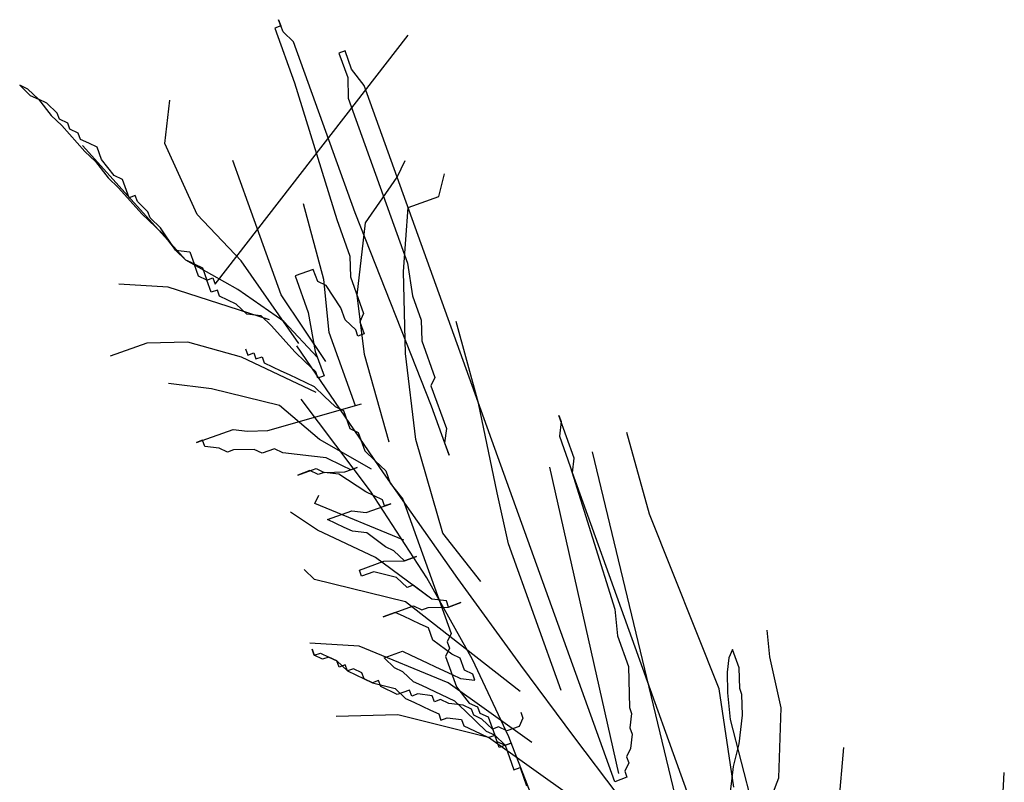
# Model space of a CAD drawing. Extents: x 19.14 to 21.15, y -12.74 to -11.
# Tile 7 of 8: x 19.85 to 20.28, y -11.33 to -11. Entities that reach past the tile are written whole.
import ezdxf

# ---------------------------------------------------------------- set-up
doc = ezdxf.new("R2010")
doc.units = 0
doc.header["$MEASUREMENT"] = 0
doc.layers.get('0').update_dxf_attribs({"linetype": 'CONTINUOUS'})
doc.layers.add('DIBUJO', color=5, linetype='CONTINUOUS')

# ---------------------------------------------------------------- blocks, each defined once
blk = doc.blocks.new('ARBPPAL2')
at = {"layer": 'DIBUJO'}
for p, q in [((-0.07684, 0.78623), (-0.07874, 0.79153)), ((-0.07874, 0.79153), (-0.07779, 0.78888)), ((-0.07779, 0.78888), (-0.08044, 0.78793)), ((-0.08044, 0.78793), (-0.07186, 0.7641)), ((-0.07229, 0.78189), (-0.07684, 0.78623)), ((-0.10626, 0.67695), (-0.02253, 0.78484)), ((-0.04561, 0.70775), (-0.07229, 0.78189)), ((-0.04995, 0.77797), (-0.0526, 0.77701)), ((-0.04709, 0.77002), (-0.04995, 0.77797)), ((-0.0526, 0.77701), (-0.04878, 0.76642)), ((-0.04159, 0.76303), (-0.04709, 0.77002)), ((-0.04878, 0.76642), (-0.04857, 0.75753)), ((-0.18746, 0.76138), (-0.19106, 0.76308)), ((-0.19106, 0.76308), (-0.18651, 0.75873)), ((-0.18291, 0.75704), (-0.18746, 0.76138)), ((-0.07186, 0.7641), (-0.05355, 0.70489)), ((0.06703, 0.46118), (-0.04159, 0.76303)), ((-0.18651, 0.75873), (-0.18291, 0.75704)), ((-0.17931, 0.75534), (-0.18291, 0.75704)), ((-0.18291, 0.75704), (-0.1774, 0.75005)), ((-0.12818, 0.73785), (-0.12596, 0.7566)), ((-0.04857, 0.75753), (-0.02285, 0.68604)), ((-0.17476, 0.751), (-0.17931, 0.75534)), ((-0.1774, 0.75005), (-0.17285, 0.7457)), ((-0.1738, 0.74835), (-0.17476, 0.751)), ((-0.17021, 0.74666), (-0.1738, 0.74835)), ((-0.17285, 0.7457), (-0.1628, 0.73437)), ((-0.16925, 0.74401), (-0.17021, 0.74666)), ((-0.16565, 0.74231), (-0.16925, 0.74401)), ((-0.1647, 0.73966), (-0.16565, 0.74231)), ((-0.1611, 0.73797), (-0.1647, 0.73966)), ((-0.11897, 0.68733), (-0.16375, 0.73702)), ((-0.1575, 0.73627), (-0.1611, 0.73797)), ((-0.1556, 0.73098), (-0.1575, 0.73627)), ((-0.1141, 0.70703), (-0.12818, 0.73785)), ((-0.1628, 0.73437), (-0.15824, 0.73003)), ((-0.15009, 0.72399), (-0.1556, 0.73098)), ((-0.09197, 0.712), (-0.09864, 0.73054)), ((-0.02729, 0.72331), (-0.02391, 0.73051)), ((-0.15824, 0.73003), (-0.15274, 0.72303)), ((-0.15274, 0.72303), (-0.14819, 0.71869)), ((-0.14649, 0.72229), (-0.15009, 0.72399)), ((-0.14363, 0.71435), (-0.14649, 0.72229)), ((-0.04106, 0.70341), (-0.02729, 0.72331)), ((-0.0093, 0.71484), (-0.00686, 0.72468)), ((-0.14819, 0.71869), (-0.13813, 0.70736)), ((-0.14099, 0.7153), (-0.14363, 0.71435)), ((-0.14003, 0.71265), (-0.14099, 0.7153)), ((-0.02253, 0.71007), (-0.0093, 0.71484)), ((-0.13548, 0.70831), (-0.14003, 0.71265)), ((-0.07768, 0.67228), (-0.09197, 0.712)), ((-0.05916, 0.67895), (-0.06794, 0.71168)), ((-0.02454, 0.68243), (-0.02253, 0.71007)), ((-0.13813, 0.70736), (-0.12903, 0.69867)), ((-0.13453, 0.70566), (-0.13548, 0.70831)), ((-0.12998, 0.70132), (-0.13453, 0.70566)), ((-0.09494, 0.68701), (-0.1141, 0.70703)), ((-0.05355, 0.70489), (-0.04783, 0.68901)), ((-0.01247, 0.62397), (-0.04561, 0.70775)), ((-0.12352, 0.69168), (-0.12998, 0.70132)), ((-0.04476, 0.67217), (-0.04106, 0.70341)), ((-0.12903, 0.69867), (-0.12352, 0.69168)), ((-0.11897, 0.68733), (-0.12352, 0.69168)), ((-0.12352, 0.69168), (-0.11727, 0.69094)), ((-0.11727, 0.69094), (-0.11537, 0.68564)), ((-0.04783, 0.68901), (-0.04762, 0.68011)), ((-0.11537, 0.68564), (-0.11897, 0.68733)), ((-0.09642, 0.67451), (-0.11897, 0.68733)), ((-0.11346, 0.68034), (-0.11537, 0.68564)), ((-0.11537, 0.68564), (-0.11177, 0.68394)), ((-0.11177, 0.68394), (-0.10986, 0.67865)), ((-0.07006, 0.6511), (-0.09494, 0.68701)), ((-0.06371, 0.68329), (-0.07165, 0.68044)), ((-0.0618, 0.678), (-0.06371, 0.68329)), ((-0.02285, 0.68604), (-0.02073, 0.67184)), ((-0.10986, 0.67865), (-0.11346, 0.68034)), ((-0.10986, 0.67865), (-0.10722, 0.6796)), ((-0.10722, 0.6796), (-0.10626, 0.67695)), ((-0.07165, 0.68044), (-0.06593, 0.66455)), ((-0.04762, 0.68011), (-0.0419, 0.66423)), ((-0.02369, 0.64685), (-0.02454, 0.68243)), ((-0.1267, 0.67558), (-0.14808, 0.67686)), ((-0.08276, 0.66148), (-0.1267, 0.67558)), ((-0.10796, 0.67335), (-0.10986, 0.67865)), ((-0.0582, 0.6763), (-0.0618, 0.678)), ((-0.05683, 0.65586), (-0.05916, 0.67895)), ((-0.05175, 0.66666), (-0.0582, 0.6763)), ((-0.10531, 0.6743), (-0.10796, 0.67335)), ((-0.10436, 0.67166), (-0.10531, 0.6743)), ((-0.09716, 0.66827), (-0.10436, 0.67166)), ((-0.07652, 0.66074), (-0.09642, 0.67451)), ((-0.05831, 0.64337), (-0.07768, 0.67228)), ((-0.04148, 0.64643), (-0.04476, 0.67217)), ((-0.02073, 0.67184), (-0.01692, 0.66125)), ((-0.09261, 0.66392), (-0.09716, 0.66827)), ((-0.04984, 0.66137), (-0.05175, 0.66666)), ((-0.08636, 0.66318), (-0.09261, 0.66392)), ((-0.08181, 0.65884), (-0.08636, 0.66318)), ((-0.06593, 0.66455), (-0.06286, 0.64771)), ((-0.0419, 0.66423), (-0.04359, 0.66062)), ((-0.07175, 0.6475), (-0.08181, 0.65884)), ((-0.06191, 0.64506), (-0.07652, 0.66074)), ((-0.04529, 0.65702), (-0.04984, 0.66137)), ((-0.04359, 0.66062), (-0.04169, 0.65533)), ((-0.01692, 0.66125), (-0.01671, 0.65236)), ((0.00796, 0.62534), (-0.00178, 0.66072)), ((-0.04539, 0.62409), (-0.05683, 0.65586)), ((-0.04434, 0.65438), (-0.04529, 0.65702)), ((-0.04169, 0.65533), (-0.04434, 0.65438)), ((-0.1359, 0.65133), (-0.15178, 0.64562)), ((-0.11812, 0.65175), (-0.1359, 0.65133)), ((-0.09483, 0.64518), (-0.11812, 0.65175)), ((-0.071, 0.65017), (-0.03341, 0.59508)), ((-0.01671, 0.65236), (-0.01099, 0.63647)), ((-0.06244, 0.62992), (-0.09483, 0.64518)), ((-0.09314, 0.64878), (-0.09218, 0.64613)), ((-0.09218, 0.64613), (-0.08954, 0.64708)), ((-0.08954, 0.64708), (-0.08859, 0.64444)), ((-0.08859, 0.64444), (-0.08594, 0.64539)), ((-0.08594, 0.64539), (-0.08499, 0.64274)), ((-0.0672, 0.64316), (-0.07175, 0.6475)), ((-0.06286, 0.64771), (-0.05905, 0.63712)), ((-0.03078, 0.60841), (-0.04148, 0.64643)), ((-0.01925, 0.60957), (-0.02369, 0.64685)), ((-0.08499, 0.64274), (-0.07779, 0.63935)), ((-0.06265, 0.63882), (-0.0672, 0.64316)), ((-0.07779, 0.63935), (-0.07419, 0.63765)), ((-0.07419, 0.63765), (-0.07059, 0.63596)), ((-0.0617, 0.63617), (-0.06265, 0.63882)), ((-0.05905, 0.63712), (-0.0617, 0.63617)), ((-0.01099, 0.63647), (-0.01268, 0.63287)), ((-0.10785, 0.63152), (-0.12659, 0.63375)), ((-0.07059, 0.63596), (-0.06339, 0.63257)), ((-0.06339, 0.63257), (-0.05884, 0.62822)), ((-0.01268, 0.63287), (-0.00601, 0.61433)), ((-0.07832, 0.62421), (-0.10785, 0.63152)), ((-0.05884, 0.62822), (-0.05429, 0.62388)), ((-0.0834, 0.6134), (-0.04275, 0.62504)), ((-0.06106, 0.60948), (-0.07832, 0.62421)), ((-0.03896, 0.58707), (-0.06897, 0.62697)), ((-0.05429, 0.62388), (-0.05069, 0.62218)), ((-0.00485, 0.60279), (-0.01247, 0.62397)), ((0.01601, 0.58637), (0.00796, 0.62534)), ((-0.05069, 0.62218), (-0.04783, 0.61424)), ((0.04946, 0.6014), (0.04279, 0.61993)), ((0.04279, 0.61993), (0.04374, 0.61728)), ((0.04374, 0.61728), (0.043, 0.61104)), ((-0.11441, 0.60822), (-0.09854, 0.61394)), ((-0.09854, 0.61394), (-0.09229, 0.6132)), ((-0.09229, 0.6132), (-0.0834, 0.6134)), ((-0.04783, 0.61424), (-0.04423, 0.61255)), ((-0.04423, 0.61255), (-0.04137, 0.6046)), ((-0.00601, 0.61433), (-0.00675, 0.60809)), ((0.043, 0.61104), (0.04776, 0.5978)), ((0.08206, 0.57724), (0.07232, 0.61262)), ((-0.11177, 0.60918), (-0.11441, 0.60822)), ((-0.11082, 0.60653), (-0.11177, 0.60918)), ((-0.10457, 0.60579), (-0.11082, 0.60653)), ((-0.03851, 0.59666), (-0.06106, 0.60948)), ((-0.0076, 0.5689), (-0.01925, 0.60957)), ((-0.00675, 0.60809), (-0.00485, 0.60279)), ((-0.10097, 0.60409), (-0.10457, 0.60579)), ((-0.09832, 0.60504), (-0.10097, 0.60409)), ((-0.08943, 0.60525), (-0.09832, 0.60504)), ((-0.08583, 0.60356), (-0.08943, 0.60525)), ((-0.08054, 0.60546), (-0.08583, 0.60356)), ((-0.07694, 0.60377), (-0.08054, 0.60546)), ((-0.06445, 0.60228), (-0.07694, 0.60377)), ((-0.0582, 0.60154), (-0.06445, 0.60228)), ((-0.04137, 0.6046), (-0.03682, 0.60026)), ((0.09985, 0.42813), (0.0574, 0.60425)), ((-0.051, 0.59815), (-0.0582, 0.60154)), ((-0.0474, 0.59645), (-0.051, 0.59815)), ((-0.03682, 0.60026), (-0.03227, 0.59592)), ((0.04872, 0.59515), (0.04946, 0.6014)), ((-0.07048, 0.59413), (-0.06254, 0.59698)), ((-0.06519, 0.59603), (-0.07048, 0.59413)), ((-0.06159, 0.59434), (-0.06519, 0.59603)), ((-0.06254, 0.59698), (-0.05894, 0.59529)), ((-0.05894, 0.59529), (-0.06159, 0.59434)), ((-0.05894, 0.59529), (-0.05005, 0.5955)), ((-0.0527, 0.59455), (-0.05894, 0.59529)), ((-0.04095, 0.58681), (-0.0527, 0.59455)), ((-0.05005, 0.5955), (-0.04476, 0.5974)), ((-0.04476, 0.5974), (-0.0474, 0.59645)), ((-0.03341, 0.59508), (-0.00119, 0.54935)), ((-0.03227, 0.59592), (-0.03036, 0.59062)), ((0.06873, 0.46478), (0.03887, 0.59759)), ((0.04776, 0.5978), (0.06703, 0.53595)), ((0.13161, 0.36479), (0.04872, 0.59515)), ((-0.03036, 0.59062), (-0.02486, 0.58363)), ((-0.06307, 0.58184), (-0.06138, 0.58544)), ((-0.03735, 0.58512), (-0.04095, 0.58681)), ((-0.01442, 0.5496), (-0.03896, 0.58707)), ((-0.03375, 0.58342), (-0.03735, 0.58512)), ((0.02098, 0.56424), (0.01601, 0.58637)), ((-0.02443, 0.56584), (-0.06307, 0.58184)), ((-0.04073, 0.57792), (-0.03015, 0.58172)), ((-0.0328, 0.58077), (-0.03375, 0.58342)), ((-0.03015, 0.58172), (-0.0328, 0.58077)), ((-0.02486, 0.58363), (-0.00389, 0.52538)), ((-0.06191, 0.5703), (-0.07366, 0.57803)), ((-0.05757, 0.57485), (-0.04698, 0.57866)), ((-0.04698, 0.57866), (-0.04073, 0.57792)), ((0.11234, 0.50141), (0.08206, 0.57724)), ((-0.05397, 0.57315), (-0.05757, 0.57485)), ((-0.05037, 0.57146), (-0.05397, 0.57315)), ((-0.03671, 0.55843), (-0.06191, 0.5703)), ((-0.04677, 0.56976), (-0.05037, 0.57146)), ((-0.04052, 0.56902), (-0.04677, 0.56976)), ((-0.03237, 0.56298), (-0.04052, 0.56902)), ((0.00891, 0.54793), (-0.0076, 0.5689)), ((0.04385, 0.50069), (0.02098, 0.56424)), ((-0.02877, 0.56128), (-0.03237, 0.56298)), ((-0.02422, 0.55694), (-0.02877, 0.56128)), ((-0.0437, 0.55292), (-0.03311, 0.55673)), ((-0.01226, 0.54031), (-0.03671, 0.55843)), ((-0.03311, 0.55673), (-0.02422, 0.55694)), ((-0.02422, 0.55694), (-0.01893, 0.55885)), ((-0.01893, 0.55885), (-0.02422, 0.55694)), ((-0.06318, 0.5489), (-0.06773, 0.55325)), ((-0.04275, 0.55028), (-0.0437, 0.55292)), ((-0.03745, 0.55218), (-0.04275, 0.55028)), ((-0.02761, 0.54974), (-0.03745, 0.55218)), ((-0.0238, 0.53915), (-0.06318, 0.5489)), ((-0.02306, 0.5454), (-0.02761, 0.54974)), ((0.00537, 0.51422), (-0.01442, 0.5496)), ((-0.00119, 0.54935), (0.02615, 0.51168)), ((-0.02041, 0.54635), (-0.02306, 0.5454)), ((-0.01226, 0.54031), (-0.02041, 0.54635)), ((0.02606, 0.50027), (-0.0238, 0.53915)), ((-0.00601, 0.53957), (-0.01226, 0.54031)), ((-0.00506, 0.53692), (-0.00601, 0.53957)), ((-0.00506, 0.53692), (0.00023, 0.53883)), ((0.00023, 0.53883), (-0.00506, 0.53692)), ((-0.03343, 0.53269), (-0.0202, 0.53745)), ((-0.02814, 0.5346), (-0.03343, 0.53269)), ((-0.02454, 0.5329), (-0.02814, 0.5346)), ((-0.0202, 0.53745), (-0.0166, 0.53576)), ((-0.0166, 0.53576), (-0.01395, 0.53671)), ((-0.01395, 0.53671), (-0.00506, 0.53692)), ((0.06703, 0.53595), (0.0682, 0.5244)), ((-0.01734, 0.52951), (-0.02454, 0.5329)), ((-0.01374, 0.52782), (-0.01734, 0.52951)), ((-0.01183, 0.52252), (-0.01374, 0.52782)), ((-0.00389, 0.52538), (-0.00559, 0.52178)), ((0.13425, 0.51527), (0.13309, 0.52682)), ((-0.0438, 0.51999), (-0.06519, 0.52126)), ((-0.00368, 0.51648), (-0.01183, 0.52252)), ((-0.00559, 0.52178), (-0.00464, 0.51913)), ((0.0682, 0.5244), (0.07296, 0.51116)), ((-0.06328, 0.51597), (-0.06423, 0.51862)), ((-0.06423, 0.51862), (-0.06328, 0.51597)), ((-0.06328, 0.51597), (-0.06064, 0.51692)), ((-0.06064, 0.51692), (-0.05704, 0.51523)), ((-0.00516, 0.50398), (-0.0438, 0.51999)), ((-0.03301, 0.5149), (-0.02507, 0.51776)), ((-0.02507, 0.51776), (-0.02147, 0.51606)), ((-0.00464, 0.51913), (-0.00633, 0.51553)), ((0.11816, 0.51846), (0.11647, 0.51486)), ((0.12102, 0.51051), (0.11816, 0.51846)), ((-0.05968, 0.51427), (-0.06328, 0.51597)), ((-0.05704, 0.51523), (-0.05968, 0.51427)), ((-0.05344, 0.51353), (-0.05704, 0.51523)), ((-0.05704, 0.51523), (-0.05344, 0.51353)), ((-0.05248, 0.51088), (-0.05344, 0.51353)), ((-0.05344, 0.51353), (-0.04888, 0.50919)), ((-0.02845, 0.51056), (-0.03301, 0.5149)), ((-0.02147, 0.51606), (-0.01427, 0.51267)), ((-0.01427, 0.51267), (-0.01067, 0.51098)), ((-0.00633, 0.51553), (-0.00157, 0.50229)), ((-0.00008, 0.51479), (-0.00368, 0.51648)), ((0.00182, 0.50949), (-0.00008, 0.51479)), ((0.02112, 0.48059), (0.00537, 0.51422)), ((0.11647, 0.51486), (0.11573, 0.50861)), ((0.13923, 0.49314), (0.13425, 0.51527)), ((-0.04984, 0.51184), (-0.05248, 0.51088)), ((-0.04888, 0.50919), (-0.04984, 0.51184)), ((-0.04624, 0.51014), (-0.04888, 0.50919)), ((-0.04888, 0.50919), (-0.04529, 0.50749)), ((-0.04264, 0.50844), (-0.04624, 0.51014)), ((-0.04169, 0.5058), (-0.04264, 0.50844)), ((-0.02485, 0.50886), (-0.02845, 0.51056)), ((-0.0203, 0.50452), (-0.02485, 0.50886)), ((-0.01067, 0.51098), (-0.00347, 0.50759)), ((0.00542, 0.50779), (0.00182, 0.50949)), ((0.02615, 0.51168), (0.04914, 0.48077)), ((0.07296, 0.51116), (0.07338, 0.49337)), ((0.11573, 0.50861), (0.11594, 0.49971)), ((0.12123, 0.50162), (0.12102, 0.51051)), ((-0.04529, 0.50749), (-0.04169, 0.5058)), ((-0.03809, 0.5041), (-0.04169, 0.5058)), ((-0.04169, 0.5058), (-0.03809, 0.5041)), ((-0.03544, 0.50505), (-0.03809, 0.5041)), ((-0.03809, 0.5041), (-0.02824, 0.50166)), ((-0.03449, 0.50241), (-0.03544, 0.50505)), ((-0.0167, 0.50282), (-0.0203, 0.50452)), ((0.03104, 0.47813), (-0.00516, 0.50398)), ((-0.00347, 0.50759), (0.00013, 0.50589)), ((0.00013, 0.50589), (0.00637, 0.50515)), ((0.00637, 0.50515), (0.00542, 0.50779)), ((-0.02729, 0.49901), (-0.03449, 0.50241)), ((-0.02824, 0.50166), (-0.02369, 0.49732)), ((-0.022, 0.50092), (-0.02729, 0.49901)), ((-0.02104, 0.49827), (-0.022, 0.50092)), ((-0.00231, 0.49604), (-0.0167, 0.50282)), ((-0.00157, 0.50229), (0.00394, 0.4953)), ((0.11869, 0.45883), (0.11234, 0.50141)), ((0.11594, 0.49971), (0.1171, 0.48817)), ((0.12219, 0.49897), (0.12123, 0.50162)), ((-0.02369, 0.49732), (-0.02009, 0.49562)), ((-0.0184, 0.49922), (-0.02104, 0.49827)), ((-0.02009, 0.49562), (-0.01289, 0.49223)), ((-0.01215, 0.49848), (-0.0184, 0.49922)), ((-0.0112, 0.49583), (-0.01215, 0.49848)), ((-0.00855, 0.49678), (-0.0112, 0.49583)), ((-0.00495, 0.49509), (-0.00855, 0.49678)), ((0.00225, 0.4917), (-0.00231, 0.49604)), ((0.1224, 0.49007), (0.12219, 0.49897)), ((-0.01289, 0.49223), (-0.00929, 0.49054)), ((0.00129, 0.49435), (-0.00495, 0.49509)), ((0.00489, 0.49265), (0.00129, 0.49435)), ((0.01135, 0.48301), (0.00225, 0.4917)), ((0.00394, 0.4953), (0.00754, 0.4936)), ((0.00585, 0.49), (0.00489, 0.49265)), ((0.00754, 0.4936), (0.00849, 0.49095)), ((0.02628, 0.49137), (0.02723, 0.48873)), ((0.07338, 0.49337), (0.07434, 0.49072)), ((0.13817, 0.46285), (0.13923, 0.49314)), ((-0.02708, 0.49012), (-0.05375, 0.48949)), ((0.0123, 0.48036), (-0.02708, 0.49012)), ((-0.00929, 0.49054), (-0.00834, 0.48789)), ((-0.00834, 0.48789), (-0.00569, 0.48884)), ((-0.00569, 0.48884), (0.00055, 0.4881)), ((0.00055, 0.4881), (0.00151, 0.48545)), ((0.00944, 0.48831), (0.00585, 0.49)), ((0.00849, 0.49095), (0.01209, 0.48926)), ((0.014, 0.48396), (0.00944, 0.48831)), ((0.01209, 0.48926), (0.01495, 0.48132)), ((0.02723, 0.48873), (0.02554, 0.48513)), ((0.07434, 0.49072), (0.0736, 0.48448)), ((0.1171, 0.48817), (0.13965, 0.40058)), ((0.12092, 0.47758), (0.1224, 0.49007)), ((0.00151, 0.48545), (0.0087, 0.48206)), ((0.01495, 0.48132), (0.01135, 0.48301)), ((0.01664, 0.48492), (0.014, 0.48396)), ((0.02024, 0.48322), (0.01664, 0.48492)), ((0.02554, 0.48513), (0.02024, 0.48322)), ((0.0736, 0.48448), (0.07455, 0.48183)), ((0.0087, 0.48206), (0.0123, 0.48036)), ((0.0123, 0.48036), (0.01495, 0.48132)), ((0.04851, 0.45451), (0.0123, 0.48036)), ((0.01495, 0.48132), (0.0159, 0.47867)), ((0.01686, 0.47602), (0.01495, 0.48132)), ((0.01495, 0.48132), (0.0195, 0.47697)), ((0.0159, 0.47867), (0.0195, 0.47697)), ((0.03356, 0.4484), (0.02112, 0.48059)), ((0.04914, 0.48077), (0.0683, 0.4553)), ((0.07455, 0.48183), (0.07381, 0.47558)), ((0.02215, 0.47792), (0.01686, 0.47602)), ((0.0195, 0.47697), (0.02215, 0.47792)), ((0.0195, 0.47697), (0.02331, 0.46638)), ((0.07381, 0.47558), (0.07211, 0.47198)), ((0.11848, 0.46773), (0.12092, 0.47758)), ((0.16284, 0.43584), (0.16633, 0.47598)), ((0.07211, 0.47198), (0.07307, 0.46933)), ((0.02331, 0.46638), (0.02596, 0.46733)), ((0.02596, 0.46733), (0.02882, 0.45939)), ((0.07307, 0.46933), (0.07137, 0.46573)), ((0.07137, 0.46573), (0.07233, 0.46308)), ((0.11774, 0.46148), (0.11848, 0.46773)), ((0.07233, 0.46308), (0.06703, 0.46118)), ((0.11626, 0.44899), (0.11774, 0.46148)), ((0.12896, 0.4386), (0.13817, 0.46285)), ((0.23472, 0.44376), (0.23599, 0.46515))]:
    blk.add_line(p, q, dxfattribs=at)

msp = doc.modelspace()

# ---------------------------------------------------------------- block references
msp.add_blockref('ARBPPAL2', (20.04566, -11.79222))

doc.saveas('drawing.dxf')
